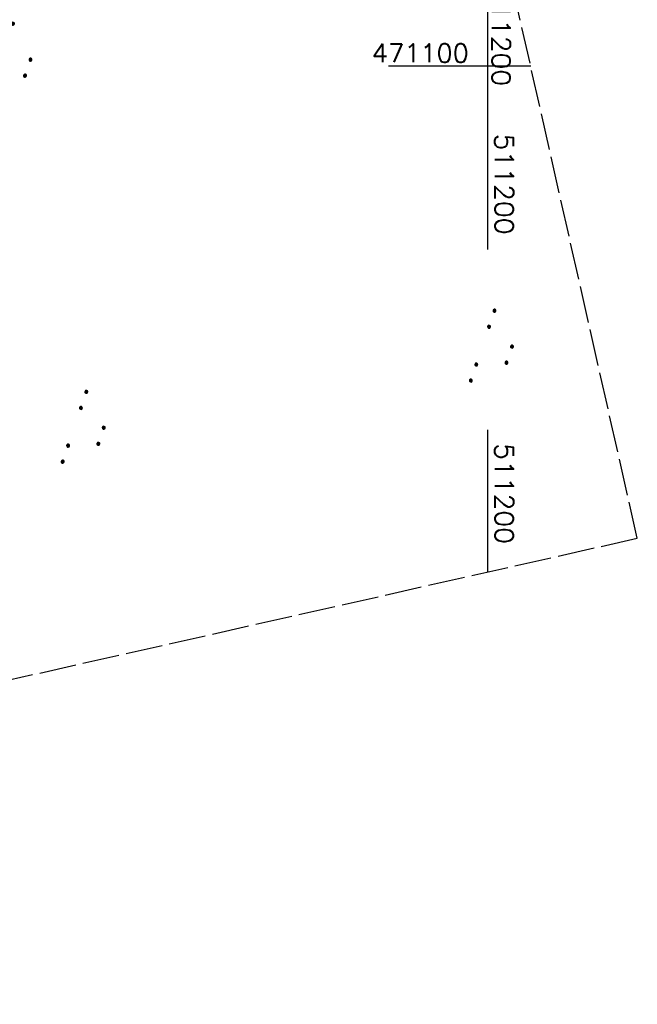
# Model space of a CAD drawing. Extents: x 510737 to 511220, y 470973 to 471938.
# Tile 5 of 25: x 511137 to 511220, y 470973 to 471106. Entities that reach past the tile are written whole.
import ezdxf

# ---------------------------------------------------------------- set-up
doc = ezdxf.new("R2010")
doc.units = 0
doc.header["$LTSCALE"] = 10
doc.header["$MEASUREMENT"] = 0
doc.linetypes.add('LT00', pattern=[0])
doc.linetypes.add('LT14', pattern=[0.6, 0.5, -0.1])
doc.layers.get('0').update_dxf_attribs({"linetype": 'LT00'})
doc.layers.add('-BLATT_95-RAND', color=7, linetype='LT14', plot=False)
for name, color, linetype in [('DFK_NUTZUNG', 250, 'LT00'), ('V95_RASTER', 250, 'LT00'), ('V96_RASTER', 250, 'LT00')]:
    doc.layers.add(name, color=color, linetype=linetype)
doc.styles.get("Standard").update_dxf_attribs({"font": 'romans.shx'})

# ---------------------------------------------------------------- blocks, each defined once
blk = doc.blocks.new('SYMB7111')
at = {"color": 0, "linetype": 'ByBlock'}
for p, q in [((-0.13, 0.202919), (-0.13, 0.177081)), ((-0.125, 0.172895), (-0.125, 0.207105)), ((-0.12, 0.209164), (-0.12, 0.170836)), ((-0.115, 0.170204), (-0.115, 0.209796)), ((-0.11, 0.209164), (-0.11, 0.170836)), ((-0.105, 0.172895), (-0.105, 0.207105)), ((-0.1, 0.202919), (-0.1, 0.177081)), ((-0.095, 0.189874), (-0.095, 0.190146)), ((0.1, 0.202919), (0.1, 0.177081)), ((0.105, 0.172895), (0.105, 0.207105)), ((0.11, 0.209164), (0.11, 0.170836)), ((0.115, 0.170204), (0.115, 0.209796)), ((0.12, 0.209164), (0.12, 0.170836)), ((0.125, 0.172895), (0.125, 0.207105)), ((0.13, 0.202919), (0.13, 0.177081)), ((0.135, 0.189874), (0.135, 0.190146)), ((-0.515, -0.177081), (-0.515, -0.202919)), ((-0.51, -0.207105), (-0.51, -0.172895)), ((-0.505, -0.170836), (-0.505, -0.209164)), ((-0.5, -0.209796), (-0.5, -0.170204)), ((-0.495, -0.170836), (-0.495, -0.209164)), ((-0.49, -0.207105), (-0.49, -0.172895)), ((-0.485, -0.177081), (-0.485, -0.202919)), ((-0.48, -0.190126), (-0.48, -0.189854)), ((-0.285, -0.177081), (-0.285, -0.202919)), ((-0.28, -0.207105), (-0.28, -0.172895)), ((-0.275, -0.170836), (-0.275, -0.209164)), ((-0.27, -0.209796), (-0.27, -0.170204)), ((-0.265, -0.170836), (-0.265, -0.209164)), ((-0.26, -0.207105), (-0.26, -0.172895)), ((-0.255, -0.177081), (-0.255, -0.202919)), ((-0.25, -0.190126), (-0.25, -0.189854)), ((0.255, -0.177081), (0.255, -0.202919)), ((0.26, -0.207105), (0.26, -0.172895)), ((0.265, -0.170836), (0.265, -0.209164)), ((0.27, -0.209796), (0.27, -0.170204)), ((0.275, -0.170836), (0.275, -0.209164)), ((0.28, -0.207105), (0.28, -0.172895)), ((0.285, -0.177081), (0.285, -0.202919)), ((0.29, -0.190126), (0.29, -0.189854)), ((0.485, -0.177081), (0.485, -0.202919)), ((0.49, -0.207105), (0.49, -0.172895)), ((0.495, -0.170836), (0.495, -0.209164)), ((0.5, -0.209796), (0.5, -0.170204)), ((0.505, -0.170836), (0.505, -0.209164)), ((0.51, -0.207105), (0.51, -0.172895)), ((0.515, -0.177081), (0.515, -0.202919)), ((0.52, -0.190126), (0.52, -0.189854))]:
    blk.add_line(p, q, dxfattribs=at)
for points in [[(-0.095, 0.19), (-0.096981, 0.198678), (-0.10253, 0.205637), (-0.11055, 0.209499), (-0.11945, 0.209499), (-0.12747, 0.205637), (-0.133019, 0.198678), (-0.135, 0.19), (-0.133019, 0.181322), (-0.12747, 0.174363), (-0.11945, 0.170501), (-0.11055, 0.170501), (-0.10253, 0.174363), (-0.096981, 0.181322), (-0.095, 0.19)], [(0.135, 0.19), (0.133019, 0.198678), (0.12747, 0.205637), (0.11945, 0.209499), (0.11055, 0.209499), (0.10253, 0.205637), (0.096981, 0.198678), (0.095, 0.19), (0.096981, 0.181322), (0.10253, 0.174363), (0.11055, 0.170501), (0.11945, 0.170501), (0.12747, 0.174363), (0.133019, 0.181322), (0.135, 0.19)], [(-0.48, -0.19), (-0.481981, -0.181322), (-0.48753, -0.174363), (-0.49555, -0.170501), (-0.50445, -0.170501), (-0.51247, -0.174363), (-0.518019, -0.181322), (-0.52, -0.19), (-0.518019, -0.198678), (-0.51247, -0.205637), (-0.50445, -0.209499), (-0.49555, -0.209499), (-0.48753, -0.205637), (-0.481981, -0.198678), (-0.48, -0.19)], [(-0.25, -0.19), (-0.251981, -0.181322), (-0.25753, -0.174363), (-0.26555, -0.170501), (-0.27445, -0.170501), (-0.28247, -0.174363), (-0.288019, -0.181322), (-0.29, -0.19), (-0.288019, -0.198678), (-0.28247, -0.205637), (-0.27445, -0.209499), (-0.26555, -0.209499), (-0.25753, -0.205637), (-0.251981, -0.198678), (-0.25, -0.19)], [(0.29, -0.19), (0.288019, -0.181322), (0.28247, -0.174363), (0.27445, -0.170501), (0.26555, -0.170501), (0.25753, -0.174363), (0.251981, -0.181322), (0.25, -0.19), (0.251981, -0.198678), (0.25753, -0.205637), (0.26555, -0.209499), (0.27445, -0.209499), (0.28247, -0.205637), (0.288019, -0.198678), (0.29, -0.19)], [(0.52, -0.19), (0.518019, -0.181322), (0.51247, -0.174363), (0.50445, -0.170501), (0.49555, -0.170501), (0.48753, -0.174363), (0.481981, -0.181322), (0.48, -0.19), (0.481981, -0.198678), (0.48753, -0.205637), (0.49555, -0.209499), (0.50445, -0.209499), (0.51247, -0.205637), (0.518019, -0.198678), (0.52, -0.19)]]:
    blk.add_lwpolyline(points, dxfattribs=at)

msp = doc.modelspace()

# ---------------------------------------------------------------- linework, layer by layer
at = {"layer": '-BLATT_95-RAND'}
msp.add_lwpolyline([(510736.69, 471875.13), (510940.32, 470972.83), (511220.28, 471036.01), (511016.64, 471938.32), (510736.69, 471875.13)], dxfattribs=at)
at = {"layer": 'V95_RASTER'}
for p, q in [((511200, 471125.89), (511200, 471091.88)), ((511205.84, 471100), (511186.55, 471100)), ((511200, 471050.72), (511200, 471031.43))]:
    msp.add_line(p, q, dxfattribs=at)
at = {"layer": 'V96_RASTER'}
msp.add_line((511200, 471093.67, 359.87), (511200, 471075.17, 359.87), dxfattribs=at)

# ---------------------------------------------------------------- block references
at = {"layer": 'DFK_NUTZUNG', "xscale": 10, "yscale": 10, "zscale": 10, "rotation": 251.28826}
for p in [(511135.89, 471100.41), (511201.13, 471061.51), (511145.82, 471050.51)]:
    msp.add_blockref('SYMB7111', p, dxfattribs=at)

# ---------------------------------------------------------------- texts
at = {"layer": 'V95_RASTER'}
for s, rotation, width, p in [(' 511200', 269.9998, 1.063, (511200.57, 471112.78)), (' 471100', 359.9998, 1.021, (511182.57, 471100.53)), (' 511200', 269.9998, 1.063, (511201, 471050.72))]:
    msp.add_text(s, height=2.5, rotation=rotation, dxfattribs=dict(at, width=width)).set_placement(p)
at = {"layer": 'V96_RASTER', "width": 1.063}
msp.add_text(' 511200', height=2.5, rotation=269.9993, dxfattribs=at).set_placement((511201, 471092.67, 359.87))

doc.saveas('drawing.dxf')
